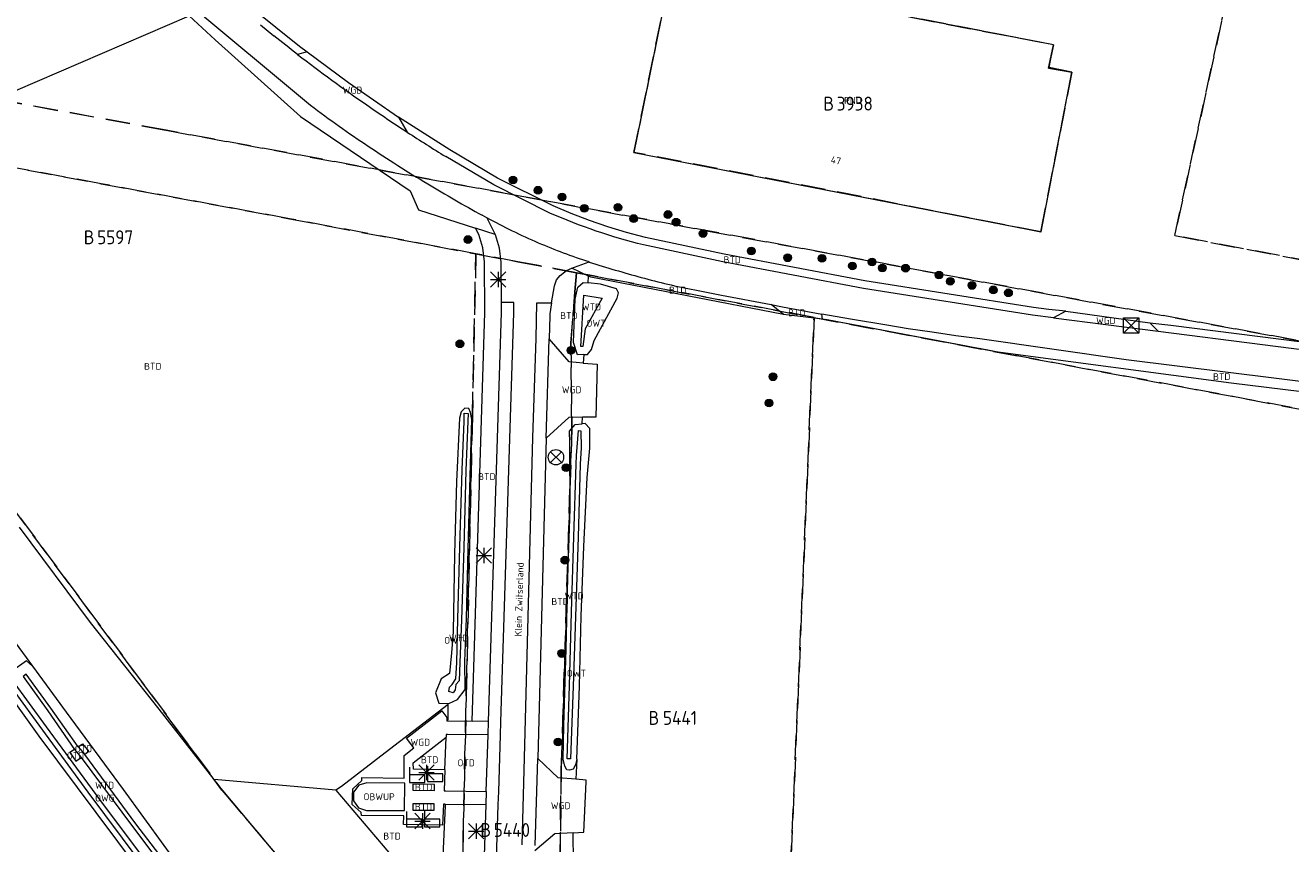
# Model space of a CAD drawing. Header units: metres. Extents: x 207644 to 210135, y 370459 to 373417.
# Tile 207 of 256: x 209027 to 209191, y 372236 to 372342. Entities that reach past the tile are written whole.
import ezdxf
from ezdxf.enums import TextEntityAlignment as Align

# ---------------------------------------------------------------- set-up
doc = ezdxf.new("R2010")
doc.units = ezdxf.units.M
doc.linetypes.add('HIDDEN2', pattern=[4.7625, 3.175, -1.5875])
for name, color, linetype in [('BTD', 7, 'Continuous'), ('GB', 1, 'Continuous'), ('KAD_perceelnummer', 212, 'Continuous'), ('KAD_sectie', 212, 'Continuous'), ('KAD_Vastgesteld_Perceel', 212, 'Continuous'), ('NAR', 7, 'Continuous'), ('OBWUP', 7, 'Continuous'), ('ORL', 7, 'Continuous'), ('OTD', 7, 'Continuous'), ('OWG', 7, 'Continuous'), ('OWT', 7, 'Continuous'), ('PND', 7, 'Continuous'), ('WGD', 7, 'Continuous'), ('WTD', 7, 'Continuous')]:
    doc.layers.add(name, color=color, linetype=linetype)
for name, color, linetype, lineweight in [('GIMGMV', 7, 'Continuous', 25), ('GKL', 52, 'Continuous', 25), ('GMV', 7, 'Continuous', 25), ('Q14_zitbank-NGDW', 3, 'Continuous', 0), ('Q21_lantaarnpaal', 1, 'Continuous', 0), ('Q26_boom', 72, 'Continuous', 0), ('Q28_rioolput', 153, 'Continuous', 0), ('Q30_verkeersbord', 2, 'Continuous', 0)]:
    doc.layers.add(name, color=color, linetype=linetype, lineweight=lineweight)
doc.styles.add('ISO', font='isocpeur.ttf', dxfattribs={"height": 1})
doc.styles.add('ISOCP', font='ISOCP.shx', dxfattribs={"height": 1.8})

# ---------------------------------------------------------------- blocks, each defined once
blk = doc.blocks.new('ACMAP_ANN_TEMPLATE_Vastgesteld_Perceelnummer')
at = {"layer": 'KAD_perceelnummer', "style": 'ISOCP'}
blk.add_attdef('Perceelnummer', text='', height=1.8, dxfattribs=at).set_placement((0, 0), align=Align.MIDDLE)
at = {"layer": 'KAD_sectie', "style": 'ISOCP'}
blk.add_attdef('sectie', text='', height=1.8, dxfattribs=at).set_placement((-2.7, 0), align=Align.MIDDLE_RIGHT)
blk = doc.blocks.new('Q26')
blk.add_hatch(color=256).paths.add_polyline_path([(-0.45, -0.01, 1), (0.55, -0.01, 1)])
blk.add_circle((0.05, -0.01), 0.5)
blk = doc.blocks.new('Q14')
blk.add_lwpolyline([(-0.983, 0.985), (-0.983, -1.014), (1.016, -1.014), (1.016, -0.015), (-0.983, -0.015)])
blk = doc.blocks.new('Q21')
for p, q in [((-1, 1), (0, 0)), ((-1, 0), (0, 0)), ((-1, -1), (0, 0)), ((0, 1), (0, 0)), ((0, 0), (1, 1)), ((0, 0), (1, 0)), ((0, 0), (0, -1)), ((0, 0), (1, -1))]:
    blk.add_line(p, q)
blk = doc.blocks.new('Q30')
for p, q in [((-0.7, 0.7), (0.7, -0.7)), ((0.7, 0.7), (-0.7, -0.7))]:
    blk.add_line(p, q)
blk.add_circle((0, 0), 1)
blk = doc.blocks.new('Q28')
at = {"linetype": 'Continuous'}
for p, q in [((-1, -1), (1, 1)), ((-1, 1), (1, -1))]:
    blk.add_line(p, q, dxfattribs=at)
blk.add_lwpolyline([(1, 1), (1, -1), (-1, -1), (-1, 1)], close=True)

msp = doc.modelspace()

# ---------------------------------------------------------------- linework, layer by layer
at = {"layer": 'GB', "color": 253, "linetype": 'Continuous', "lineweight": 13}
for points in [[(209110.668, 372349.047), (209105.853, 372325.459)], [(209160.371, 372339.437), (209110.668, 372349.047)], [(209159.795, 372336.47), (209160.371, 372339.437)], [(209158.763, 372315.164), (209162.769, 372335.893)], [(209162.769, 372335.893), (209159.795, 372336.47)], [(209105.853, 372325.459), (209158.763, 372315.164)]]:
    msp.add_lwpolyline(points, dxfattribs=at)
at = {"layer": 'GIMGMV', "color": 253, "linetype": 'Continuous', "lineweight": 13}
for points in [[(209071.171, 372243.621), (209070.101, 372243.289)], [(209076.083, 372243.545), (209071.171, 372243.621)], [(209076.042, 372240.004), (209076.083, 372243.545)], [(209069.429, 372242.392), (209069.414, 372241.272)], [(209070.101, 372243.289), (209069.429, 372242.392)], [(209069.414, 372241.272), (209070.06, 372240.356)], [(209070.06, 372240.356), (209071.121, 372239.995)], [(209071.121, 372239.995), (209076.042, 372240.004)]]:
    msp.add_lwpolyline(points, dxfattribs=at)
at = {"layer": 'GKL', "color": 253, "linetype": 'Continuous', "lineweight": 13}
for points in [[(209035.265, 372264.438), (209026.022, 372276.806)], [(209044.166, 372253.166), (209035.265, 372264.438)], [(209051.319, 372244.026), (209044.166, 372253.166)], [(209052.235, 372242.855), (209051.319, 372244.026)], [(209060.295, 372233.248), (209052.235, 372242.855)]]:
    msp.add_lwpolyline(points, dxfattribs=at)
at = {"layer": 'GMV', "color": 253, "linetype": 'Continuous', "lineweight": 13}
for points in [[(209047.772, 372344.976), (209063.841, 372331.588)], [(209056.258, 372344.191), (209062.427, 372339.248)], [(209000.177, 372322.598), (209048.084, 372343.2)], [(209048.084, 372343.2), (209051.466, 372340.081)], [(209057.336, 372342.009), (209059.072, 372340.609)], [(209051.466, 372340.081), (209062.519, 372330.111)], [(209062.427, 372339.248), (209063.422, 372338.508)], [(209063.422, 372338.508), (209062.164, 372338.186)], [(209063.422, 372338.508), (209068.767, 372334.528)], [(209068.767, 372334.528), (209075.272, 372330.037)], [(209062.519, 372330.111), (209076.793, 372320.483)], [(209081.933, 372325.78), (209075.272, 372330.037)], [(209075.272, 372330.037), (209076.409, 372328.09)], [(209088.133, 372322.135), (209081.933, 372325.78)], [(209087.654, 372321.256), (209081.404, 372324.931)], [(209094.953, 372317.594), (209087.654, 372321.256)], [(209095.359, 372318.509), (209088.133, 372322.135)], [(209076.793, 372320.483), (209077.873, 372318.02)], [(209077.873, 372318.02), (209085.273, 372315.629)], [(209097.698, 372317.525), (209095.359, 372318.509)], [(209100.07, 372316.624), (209097.698, 372317.525)], [(209086.444, 372317.129), (209086.144, 372317.294)], [(209086.744, 372316.965), (209086.444, 372317.129)], [(209086.744, 372316.965), (209087.837, 372314.801)], [(209102.472, 372315.805), (209100.07, 372316.624)], [(209104.901, 372315.069), (209102.472, 372315.805)], [(209085.71, 372314.788), (209085.273, 372315.629)], [(209087.837, 372314.801), (209085.273, 372315.629)], [(209086.238, 372313.064), (209085.71, 372314.788)], [(209087.858, 372314.76), (209087.837, 372314.801)], [(209088.386, 372313.036), (209087.858, 372314.76)], [(209107.354, 372314.419), (209104.901, 372315.069)], [(209117.602, 372312.23), (209107.354, 372314.419)], [(209086.445, 372311.256), (209086.238, 372313.064)], [(209088.593, 372311.228), (209088.386, 372313.036)], [(209117.403, 372311.25), (209107.109, 372313.449)], [(209086.499, 372304.696), (209086.445, 372311.256)], [(209088.636, 372305.986), (209088.593, 372311.228)], [(209098.149, 372310.575), (209100.038, 372311.237)], [(209100.038, 372311.237), (209100.063, 372311.229)], [(209135.682, 372307.797), (209117.403, 372311.25)], [(209135.854, 372308.782), (209117.602, 372312.23)], [(209095.792, 372308.923), (209096.293, 372309.468)], [(209096.293, 372309.468), (209097.093, 372310.125)], [(209097.093, 372310.125), (209097.785, 372310.42)], [(209097.785, 372310.42), (209098.149, 372310.575)], [(209099.952, 372309.414), (209097.785, 372310.42)], [(209099.898, 372308.527), (209099.952, 372309.414)], [(209100.255, 372309.273), (209099.952, 372309.414)], [(209125.311, 372304.4), (209100.255, 372309.273)], [(209095.158, 372305.92), (209095.524, 372308.146)], [(209095.524, 372308.146), (209095.792, 372308.923)], [(209098.208, 372306.418), (209098.575, 372307.976)], [(209098.575, 372307.976), (209099.248, 372308.592)], [(209099.248, 372308.592), (209099.898, 372308.527)], [(209101.529, 372308.365), (209099.898, 372308.527)], [(209103.585, 372307.735), (209101.529, 372308.365)], [(209103.849, 372307.246), (209103.585, 372307.735)], [(209113.755, 372307.62), (209117.257, 372306.947)], [(209157.626, 372304.334), (209135.682, 372307.797)], [(209157.766, 372305.324), (209135.854, 372308.782)], [(209090.248, 372305.97), (209088.636, 372305.986)], [(209088.647, 372304.668), (209088.636, 372305.986)], [(209090.259, 372304.628), (209090.248, 372305.97)], [(209093.15, 372301.317), (209093.239, 372305.939)], [(209093.239, 372305.939), (209095.158, 372305.92)], [(209095.158, 372305.92), (209094.926, 372304.513)], [(209098.024, 372300.761), (209098.208, 372306.418)], [(209098.941, 372300.246), (209099.331, 372306.942)], [(209099.331, 372306.942), (209101.741, 372306.516)], [(209101.741, 372306.516), (209099.529, 372302.571)], [(209100.698, 372301.039), (209103.67, 372306.529)], [(209103.67, 372306.529), (209103.849, 372307.246)], [(209117.257, 372306.947), (209123.689, 372305.696)], [(209084.825, 372251.595), (209086.499, 372304.696)], [(209086.973, 372251.567), (209088.647, 372304.668)], [(209088.585, 372251.527), (209090.259, 372304.628)], [(209094.92, 372304.237), (209094.854, 372301.235)], [(209094.926, 372304.513), (209094.92, 372304.237)], [(209125.311, 372304.4), (209123.689, 372305.696)], [(209123.689, 372305.696), (209125.16, 372305.411)], [(209125.16, 372305.411), (209130.279, 372304.464)], [(209130.346, 372303.823), (209125.311, 372304.4)], [(209130.346, 372303.823), (209130.279, 372304.464)], [(209133.988, 372303.808), (209130.279, 372304.464)], [(209160.39, 372303.98), (209157.626, 372304.334)], [(209159.752, 372305.07), (209157.766, 372305.324)], [(209161.993, 372304.832), (209159.752, 372305.07)], [(209161.993, 372304.832), (209160.39, 372303.98)], [(209161.993, 372304.832), (209172.89, 372303.315)], [(209131.03, 372303.694), (209130.346, 372303.823)], [(209132.533, 372303.412), (209131.03, 372303.694)], [(209135.551, 372302.843), (209132.533, 372303.412)], [(209138.706, 372303.014), (209133.988, 372303.808)], [(209142.633, 372301.508), (209135.551, 372302.843)], [(209141.5, 372302.568), (209138.706, 372303.014)], [(209160.39, 372303.98), (209173.964, 372302.246)], [(209172.89, 372303.315), (209173.964, 372302.246)], [(209172.89, 372303.315), (209175.608, 372303.044)], [(209175.608, 372303.044), (209201.233, 372299.769)], [(209092.734, 372288.457), (209093.15, 372301.317)], [(209094.438, 372288.375), (209094.854, 372301.235)], [(209097.435, 372298.258), (209094.854, 372301.235)], [(209099.529, 372302.571), (209099.235, 372300.244)], [(209100.368, 372299.852), (209100.698, 372301.039)], [(209144.594, 372302.105), (209141.5, 372302.568)], [(209149.061, 372300.297), (209142.633, 372301.508)], [(209147.691, 372301.663), (209144.594, 372302.105)], [(209150.791, 372301.241), (209147.691, 372301.663)], [(209169.811, 372298.544), (209150.791, 372301.241)], [(209173.964, 372302.246), (209201.086, 372298.779)], [(209098.529, 372299.171), (209098.024, 372300.761)], [(209099.235, 372300.244), (209098.941, 372300.246)], [(209099.806, 372299.224), (209100.368, 372299.852)], [(209152.854, 372299.582), (209149.061, 372300.297)], [(209183.465, 372295.514), (209152.854, 372299.582)], [(209099.262, 372298.102), (209097.435, 372298.258)], [(209099.329, 372299.204), (209098.529, 372299.171)], [(209099.329, 372299.204), (209099.262, 372298.102)], [(209099.262, 372298.102), (209101.089, 372297.945)], [(209099.329, 372299.204), (209099.806, 372299.224)], [(209101.089, 372297.945), (209100.928, 372291.072)], [(209195.991, 372295.301), (209169.811, 372298.544)], [(209197.23, 372293.828), (209183.465, 372295.514)], [(209083.4, 372291.776), (209083.19, 372290.954)], [(209083.887, 372292.254), (209083.4, 372291.776)], [(209083.803, 372290.539), (209083.818, 372291.599)], [(209083.818, 372291.599), (209084.321, 372291.539)], [(209084.405, 372292.209), (209083.887, 372292.254)], [(209084.321, 372291.539), (209084.26, 372290.557)], [(209084.623, 372291.674), (209084.405, 372292.209)], [(209084.813, 372290.764), (209084.623, 372291.674)], [(209100.928, 372291.072), (209099.164, 372291.063)], [(209083.19, 372290.954), (209082.795, 372282.745)], [(209083.544, 372284.23), (209083.803, 372290.539)], [(209084.26, 372290.557), (209084.036, 372284.15)], [(209084.637, 372284.96), (209084.813, 372290.764)], [(209097.4, 372291.054), (209094.438, 372288.375)], [(209097.409, 372291.054), (209097.4, 372291.054)], [(209099.164, 372291.063), (209097.409, 372291.054)], [(209097.487, 372289.257), (209098.223, 372290.131)], [(209098.223, 372290.131), (209099.152, 372290.237)], [(209099.152, 372290.237), (209099.164, 372291.063)], [(209099.521, 372290.279), (209099.152, 372290.237)], [(209100.142, 372289.605), (209099.521, 372290.279)], [(209100.123, 372287.073), (209100.142, 372289.605)], [(209091.65, 372246.836), (209092.734, 372288.457)], [(209094.438, 372288.375), (209093.354, 372246.754)], [(209097.524, 372287.729), (209097.487, 372289.257)], [(209098.392, 372286.109), (209098.657, 372289.369)], [(209098.657, 372289.369), (209098.981, 372289.327)], [(209098.981, 372289.327), (209099.002, 372287.11)], [(209097.592, 372279.192), (209097.524, 372287.729)], [(209099.002, 372287.11), (209098.87, 372285)], [(209099.767, 372283.248), (209100.123, 372287.073)], [(209084.316, 372273.953), (209084.637, 372284.96)], [(209098.061, 372275.556), (209098.362, 372284.996)], [(209098.362, 372284.996), (209098.392, 372286.109)], [(209098.87, 372285), (209098.596, 372275.502)], [(209083.242, 372274.231), (209083.544, 372284.23)], [(209084.036, 372284.15), (209083.749, 372274.179)], [(209099.335, 372274.272), (209099.767, 372283.248)], [(209082.795, 372282.745), (209082.542, 372273.289)], [(209097.29, 372270.275), (209097.592, 372279.192)], [(209097.746, 372265.772), (209098.061, 372275.556)], [(209098.596, 372275.502), (209097.983, 372256.143)], [(209082.542, 372273.289), (209082.376, 372263.195)], [(209082.976, 372264.85), (209083.242, 372274.231)], [(209083.749, 372274.179), (209083.469, 372264.784)], [(209084.118, 372264.999), (209084.316, 372273.953)], [(209099.023, 372265.229), (209099.335, 372274.272)], [(209097.051, 372260.992), (209097.29, 372270.275)], [(209082.87, 372259.223), (209082.976, 372264.85)], [(209083.469, 372264.784), (209083.256, 372259.214)], [(209083.905, 372259.372), (209084.118, 372264.999)], [(209097.467, 372256.18), (209097.746, 372265.772)], [(209098.788, 372256.15), (209099.023, 372265.229)], [(209082.376, 372263.195), (209082.138, 372260.489)], [(209024.653, 372262.97), (209027.715, 372258.767)], [(209021.014, 372260.121), (209028.552, 372249.682), (209035.927, 372239.733), (209044.257, 372228.636)], [(209041.579, 372233.522), (209034.956, 372242.397), (209027.761, 372252.214), (209021.434, 372260.856)], [(209082.138, 372260.489), (209081.879, 372257.784)], [(209096.746, 372251.048), (209097.051, 372260.992)], [(209027.715, 372258.767), (209026.934, 372259.433), (209024.977, 372258.067), (209025.069, 372256.941), (209029.472, 372250.87), (209036.877, 372240.811), (209044.989, 372230.007), (209046.315, 372228.286), (209047.067, 372228.133), (209049.241, 372229.442), (209049.22, 372229.644)], [(209027.715, 372258.767), (209032.08, 372252.776), (209039.476, 372242.742), (209047.409, 372231.847), (209049.22, 372229.644)], [(209082.733, 372257.127), (209082.87, 372259.223)], [(209083.256, 372259.214), (209083.152, 372256.848)], [(209083.93, 372255.735), (209083.905, 372259.372)], [(209033.641, 372248.295), (209030.105, 372253.299), (209026.87, 372257.723), (209026.49, 372257.403), (209029.685, 372252.935), (209033.149, 372247.946)], [(209080.8, 372257.126), (209080.081, 372255.289)], [(209081.879, 372257.784), (209080.8, 372257.126)], [(209082.246, 372256.382), (209082.733, 372257.127)], [(209083.152, 372256.848), (209082.713, 372256.375)], [(209080.081, 372255.289), (209080.53, 372253.926)], [(209081.812, 372255.466), (209081.894, 372256.023)], [(209082.377, 372255.279), (209081.812, 372255.466)], [(209081.894, 372256.023), (209082.246, 372256.382)], [(209082.626, 372255.682), (209082.377, 372255.279)], [(209082.713, 372256.375), (209082.626, 372255.682)], [(209082.947, 372254.443), (209083.93, 372255.735)], [(209097.17, 372246.722), (209097.467, 372256.18)], [(209097.983, 372256.143), (209097.639, 372246.73)], [(209098.43, 372246.677), (209098.788, 372256.15)], [(209081.733, 372253.769), (209074.093, 372247.926)], [(209080.53, 372253.926), (209081.798, 372253.907)], [(209081.708, 372251.849), (209081.733, 372253.769)], [(209081.798, 372253.907), (209082.947, 372254.443)], [(209076.299, 372249.411), (209080.915, 372252.942)], [(209080.915, 372252.942), (209081.548, 372252.09)], [(209081.548, 372252.09), (209081.564, 372251.631)], [(209081.564, 372251.631), (209081.61, 372251.636)], [(209081.61, 372251.636), (209081.699, 372251.635)], [(209081.699, 372251.635), (209081.708, 372251.849)], [(209081.699, 372251.635), (209084.825, 372251.595)], [(209086.973, 372251.567), (209084.825, 372251.595)], [(209086.916, 372249.839), (209086.973, 372251.567)], [(209088.528, 372249.799), (209088.585, 372251.527)], [(209096.648, 372246.668), (209096.746, 372251.048)], [(209033.641, 372248.295), (209034.231, 372248.66), (209035.012, 372247.656), (209034.504, 372247.275)], [(209077.256, 372248.16), (209076.299, 372249.411)], [(209077.178, 372246.217), (209081.454, 372249.529)], [(209081.298, 372245.302), (209081.454, 372249.529)], [(209081.471, 372249.892), (209081.454, 372249.529)], [(209081.545, 372249.9), (209081.471, 372249.892)], [(209081.629, 372249.899), (209081.545, 372249.9)], [(209086.916, 372249.839), (209081.629, 372249.899)], [(209086.674, 372242.499), (209086.916, 372249.839)], [(209088.286, 372242.459), (209088.528, 372249.799)], [(209033.149, 372247.946), (209032.556, 372247.556), (209033.339, 372246.426), (209034.029, 372246.884)], [(209033.149, 372247.946), (209034.029, 372246.884)], [(209033.641, 372248.295), (209034.504, 372247.275)], [(209034.029, 372246.884), (209040.698, 372237.928), (209047.173, 372229.348), (209047.676, 372229.736), (209041.146, 372238.291), (209034.504, 372247.275)], [(209074.093, 372247.926), (209067.859, 372243.14)], [(209076.011, 372244.218), (209076.024, 372247.143)], [(209076.024, 372247.143), (209077.256, 372248.16)], [(209091.316, 372235.534), (209091.65, 372246.836)], [(209093.02, 372235.452), (209093.354, 372246.754)], [(209096.021, 372244.273), (209093.354, 372246.754)], [(209097.639, 372246.73), (209097.17, 372246.722)], [(209098.43, 372246.677), (209098.278, 372245.947)], [(209098.43, 372246.677), (209098.332, 372244.074)], [(209077.197, 372245.364), (209077.178, 372246.217)], [(209081.298, 372245.302), (209077.197, 372245.364)], [(209081.298, 372245.302), (209081.212, 372242.566)], [(209096.88, 372245.758), (209096.648, 372246.668)], [(209097.135, 372245.298), (209096.88, 372245.758)], [(209097.478, 372245.235), (209097.135, 372245.298)], [(209097.957, 372245.36), (209097.478, 372245.235)], [(209098.278, 372245.947), (209097.957, 372245.36)], [(209067.118, 372242.632), (209051.319, 372244.026)], [(209069.322, 372242.811), (209070.505, 372243.885)], [(209070.491, 372244.279), (209076.011, 372244.218)], [(209070.505, 372243.885), (209070.491, 372244.279)], [(209077.148, 372243.438), (209077.121, 372242.639)], [(209079.952, 372243.399), (209077.148, 372243.438)], [(209079.943, 372242.599), (209079.952, 372243.399)], [(209098.332, 372244.074), (209096.021, 372244.273)], [(209099.671, 372243.958), (209098.332, 372244.074)], [(209099.33, 372237.192), (209099.66, 372243.731)], [(209099.66, 372243.731), (209099.671, 372243.958)], [(209067.859, 372243.14), (209067.118, 372242.632)], [(209067.118, 372242.632), (209072.996, 372235.704)], [(209069.23, 372240.78), (209069.322, 372242.811)], [(209077.121, 372242.639), (209079.943, 372242.599)], [(209081.212, 372242.566), (209081.273, 372242.565)], [(209081.273, 372242.565), (209081.425, 372242.563)], [(209081.425, 372242.563), (209086.674, 372242.499)], [(209086.674, 372242.499), (209086.618, 372240.805)], [(209088.23, 372240.765), (209088.286, 372242.459)], [(209070.405, 372239.752), (209069.23, 372240.78)], [(209077.145, 372240.883), (209077.134, 372240.07)], [(209079.893, 372240.874), (209077.145, 372240.883)], [(209079.901, 372240.041), (209079.893, 372240.874)], [(209081.325, 372240.604), (209080.678, 372226.737)], [(209081.103, 372240.84), (209081.002, 372238.124)], [(209081.209, 372240.843), (209081.103, 372240.84)], [(209081.337, 372240.842), (209081.209, 372240.843)], [(209081.337, 372240.842), (209081.325, 372240.604)], [(209081.337, 372240.842), (209086.618, 372240.805)], [(209086.618, 372240.805), (209086.398, 372234.106)], [(209088, 372233.772), (209088.23, 372240.765)], [(209070.479, 372239.359), (209070.405, 372239.752)], [(209075.945, 372239.334), (209070.479, 372239.359)], [(209075.935, 372238.178), (209075.945, 372239.334)], [(209077.134, 372240.07), (209079.901, 372240.041)], [(209081.002, 372238.124), (209075.935, 372238.178)], [(209095.598, 372236.974), (209093, 372234.784)], [(209097.964, 372237.112), (209095.598, 372236.974)], [(209097.964, 372237.112), (209099.33, 372237.192)], [(209098.02, 372233.295), (209097.964, 372237.112)], [(209072.996, 372235.704), (209080.678, 372226.737)]]:
    msp.add_lwpolyline(points, dxfattribs=at)
for points in [[(209062.164, 372338.186, -0.004175), (209059.072, 372340.609)], [(209062.164, 372338.186, 0.0124863), (209071.142, 372331.63)], [(209063.841, 372331.588, 0.0140079), (209071.321, 372326.283)], [(209071.142, 372331.63, 0.0071673), (209076.409, 372328.09)], [(209076.409, 372328.09, 0.0066183), (209081.404, 372324.931)], [(209071.321, 372326.283, 0.0120087), (209079.068, 372321.374)], [(209079.068, 372321.374, 0.0089895), (209086.144, 372317.294)], [(209107.109, 372313.449, -0.0440005), (209094.953, 372317.594)], [(209093.476, 372313.696, -0.0230672), (209086.744, 372316.965)], [(209100.038, 372311.237, -0.0238839), (209093.476, 372313.696)], [(209100.063, 372311.229, 0.0109749), (209106.807, 372309.229)], [(209106.807, 372309.229, 0.0199998), (209113.755, 372307.62)]]:
    msp.add_lwpolyline(points, format="xyb", dxfattribs=at)
at = {"layer": 'KAD_Vastgesteld_Perceel', "color": 253, "linetype": 'HIDDEN2', "lineweight": 13}
for points in [[(209188.328, 372370.418), (209176.124, 372314.666), (209278.604, 372295.079), (209286.619, 372293.634), (209285.465, 372283.701), (209045.061, 372328.342), (208990.383, 372338.356), (208975.885, 372362.472)], [(208975.885, 372362.472), (208990.383, 372338.356), (208994.803, 372331.232), (208996.313, 372328.839), (208996.64, 372328.32), (208996.998, 372328.712), (209019.031, 372324.561), (209022.546, 372324.005), (209027.101, 372323.16), (209036.621, 372321.393), (209061.125, 372316.845), (209085.323, 372312.294), (209084.863, 372291.188), (209084.863, 372291.188), (209084.107, 372256.513), (209083.033, 372207.276), (209082.614, 372206.899), (209052.328, 372242.669), (209006.297, 372304.748), (209000.24, 372322.565), (208975.303, 372355.855)], [(208990.383, 372338.356), (209045.061, 372328.342), (209285.465, 372283.701), (209313.606, 372278.44), (209484.548, 372247.034)], [(209195.96, 372291.457), (209133.865, 372303.161), (209129.262, 372304.027), (209100.589, 372309.424), (209098.405, 372309.835), (209098.405, 372309.835), (209090.778, 372311.269), (209085.323, 372312.294), (209061.125, 372316.845), (209036.621, 372321.393), (209027.101, 372323.16), (209022.546, 372324.005)], [(209006.297, 372304.748), (209052.328, 372242.669), (209082.614, 372206.899), (209083.033, 372207.276), (209123.26, 372162.676), (209120.804, 372104.837), (209187.36, 372043.923), (209191.459, 372092.033), (209225.332, 372059.761), (209225.332, 372059.761), (209240.463, 372045.346)]]:
    msp.add_lwpolyline(points, dxfattribs=at)
for points in [[(209243.248, 372361.105), (209242.879, 372358.428), (209242.302, 372354.247), (209283.529, 372347.496), (209278.604, 372295.079), (209176.124, 372314.666), (209188.328, 372370.418), (209243.248, 372361.105)], [(209158.742, 372315.168), (209105.853, 372325.459), (209110.063, 372346.082), (209113.15, 372345.452), (209113.758, 372348.431), (209160.378, 372339.451), (209159.743, 372336.41), (209162.775, 372335.895), (209158.742, 372315.168)], [(209105.853, 372325.459), (209158.742, 372315.168), (209162.775, 372335.895), (209159.743, 372336.41), (209160.378, 372339.451), (209113.758, 372348.431), (209113.15, 372345.452), (209110.063, 372346.082), (209105.853, 372325.459)], [(209096.422, 372245.284), (209096.261, 372234.024), (209096.228, 372227.449), (209096.521, 372226.157), (209096.89, 372224.884), (209097.332, 372223.634), (209097.847, 372222.413), (209098.432, 372221.224), (209099.086, 372220.071), (209099.806, 372218.959), (209100.59, 372217.89), (209124.6, 372194.231), (209123.929, 372178.434), (209123.26, 372162.676), (209083.033, 372207.276), (209084.107, 372256.513), (209084.863, 372291.188), (209085.323, 372312.294), (209090.778, 372311.269), (209098.405, 372309.835), (209098.2, 372307.349), (209097.651, 372300.691), (209097.793, 372289.618), (209096.422, 372245.284)], [(209124.6, 372194.231), (209100.59, 372217.89), (209099.806, 372218.959), (209099.086, 372220.071), (209098.432, 372221.224), (209097.847, 372222.413), (209097.332, 372223.634), (209096.89, 372224.884), (209096.521, 372226.157), (209096.228, 372227.449), (209096.261, 372234.024), (209096.422, 372245.284), (209097.793, 372289.618), (209097.651, 372300.691), (209098.2, 372307.349), (209098.405, 372309.835), (209100.589, 372309.424), (209129.262, 372304.027), (209124.6, 372194.231)], [(209186.546, 372133.192), (209124.6, 372194.231), (209129.262, 372304.027), (209133.865, 372303.161), (209195.96, 372291.457), (209208.252, 372289.15), (209205.843, 372260.859), (209194.338, 372125.82), (209194.314, 372125.537), (209186.546, 372133.192)]]:
    msp.add_lwpolyline(points, close=True, dxfattribs=at)

# ---------------------------------------------------------------- block references
ref = msp.add_blockref('ACMAP_ANN_TEMPLATE_Vastgesteld_Perceelnummer', (209134.563, 372331.8), dxfattribs=at)
ref.add_attrib('Perceelnummer', '3938', dxfattribs={"layer": 'KAD_perceelnummer', "lineweight": 13, "height": 1.8, "style": 'ISOCP'}).set_placement((209134.563, 372331.8), align=Align.MIDDLE)
ref.add_attrib('sectie', 'B', dxfattribs={"layer": 'KAD_sectie', "lineweight": 13, "height": 1.8, "style": 'ISOCP'}).set_placement((209131.863, 372331.8), align=Align.MIDDLE_RIGHT)
ref = msp.add_blockref('ACMAP_ANN_TEMPLATE_Vastgesteld_Perceelnummer', (209038.457, 372314.44), dxfattribs=at)
ref.add_attrib('Perceelnummer', '5597', dxfattribs={"layer": 'KAD_perceelnummer', "lineweight": 13, "height": 1.8, "style": 'ISOCP'}).set_placement((209038.457, 372314.44), align=Align.MIDDLE)
ref.add_attrib('sectie', 'B', dxfattribs={"layer": 'KAD_sectie', "lineweight": 13, "height": 1.8, "style": 'ISOCP'}).set_placement((209035.757, 372314.44), align=Align.MIDDLE_RIGHT)
ref = msp.add_blockref('ACMAP_ANN_TEMPLATE_Vastgesteld_Perceelnummer', (209111.843, 372252.033), dxfattribs=at)
ref.add_attrib('Perceelnummer', '5441', dxfattribs={"layer": 'KAD_perceelnummer', "lineweight": 13, "height": 1.8, "style": 'ISOCP'}).set_placement((209111.843, 372252.033), align=Align.MIDDLE)
ref.add_attrib('sectie', 'B', dxfattribs={"layer": 'KAD_sectie', "lineweight": 13, "height": 1.8, "style": 'ISOCP'}).set_placement((209109.143, 372252.033), align=Align.MIDDLE_RIGHT)
ref = msp.add_blockref('ACMAP_ANN_TEMPLATE_Vastgesteld_Perceelnummer', (209090.001, 372237.485), dxfattribs=at)
ref.add_attrib('Perceelnummer', '5440', dxfattribs={"layer": 'KAD_perceelnummer', "lineweight": 13, "height": 1.8, "style": 'ISOCP'}).set_placement((209090.001, 372237.485), align=Align.MIDDLE)
ref.add_attrib('sectie', 'B', dxfattribs={"layer": 'KAD_sectie', "lineweight": 13, "height": 1.8, "style": 'ISOCP'}).set_placement((209087.301, 372237.485), align=Align.MIDDLE_RIGHT)
at = {"layer": 'Q14_zitbank-NGDW', "color": 253}
for p in [(209077.681, 372244.668), (209079.999, 372244.793), (209077.31, 372238.887), (209079.626, 372238.918)]:
    msp.add_blockref('Q14', p, dxfattribs=at)
at = {"layer": 'Q21_lantaarnpaal', "color": 253}
for p in [(209088.203, 372308.952), (209086.368, 372273.138), (209078.897, 372244.959), (209078.395, 372238.643), (209085.345, 372237.336)]:
    msp.add_blockref('Q21', p, dxfattribs=at)
at = {"layer": 'Q26_boom', "color": 253}
for p in [(209090.102, 372321.876), (209093.347, 372320.567), (209096.478, 372319.692), (209099.351, 372318.204), (209103.725, 372318.333), (209105.771, 372316.885), (209110.223, 372317.408), (209111.294, 372316.409), (209084.237, 372314.159), (209114.799, 372314.948), (209121.053, 372312.672), (209125.79, 372311.788), (209130.241, 372311.727), (209134.198, 372310.733), (209136.755, 372311.242), (209138.082, 372310.45), (209141.099, 372310.437), (209145.448, 372309.544), (209146.912, 372308.745), (209149.74, 372308.194), (209152.502, 372307.623), (209154.477, 372307.243), (209083.192, 372300.622), (209097.624, 372299.774), (209123.878, 372296.336), (209123.363, 372292.945), (209096.998, 372284.532), (209096.836, 372272.526), (209096.405, 372260.407), (209095.959, 372248.922)]:
    msp.add_blockref('Q26', p, dxfattribs=at)
at = {"layer": 'Q28_rioolput', "color": 253}
msp.add_blockref('Q28', (209170.465, 372302.979), dxfattribs=at)
at = {"layer": 'Q30_verkeersbord', "color": 253}
msp.add_blockref('Q30', (209095.728, 372285.883), dxfattribs=at)

# ---------------------------------------------------------------- texts
at = {"layer": 'BTD', "color": 253, "linetype": 'Continuous', "lineweight": 13, "style": 'ISO'}
for p in [(209118.633, 372311.527), (209111.548, 372307.574), (209097.403, 372304.276), (209127.018, 372304.636), (209043.338, 372297.687), (209182.23, 372296.342), (209086.736, 372283.364), (209096.259, 372267.138), (209079.316, 372246.603), (209078.537, 372243.019), (209078.518, 372240.467), (209074.426, 372236.688)]:
    msp.add_text('BTD', height=0.9, dxfattribs=at).set_placement(p, align=Align.MIDDLE_CENTER)
at = {"layer": 'NAR', "color": 253, "linetype": 'Continuous', "lineweight": 13, "style": 'ISO'}
msp.add_text('47', height=0.9, rotation=349, dxfattribs=at).set_placement((209132.103, 372324.426), align=Align.MIDDLE_CENTER)
at = {"layer": 'OBWUP', "color": 253, "linetype": 'Continuous', "lineweight": 13, "style": 'ISO'}
msp.add_text('OBWUP', height=0.9, dxfattribs=at).set_placement((209072.749, 372241.798), align=Align.MIDDLE_CENTER)
at = {"layer": 'ORL', "color": 253, "linetype": 'Continuous', "lineweight": 13, "style": 'ISO'}
msp.add_text('Klein Zwitserland', height=0.9, rotation=88.4, dxfattribs=at).set_placement((209090.943, 372267.417), align=Align.MIDDLE_CENTER)
at = {"layer": 'OTD', "color": 253, "linetype": 'Continuous', "lineweight": 13, "style": 'ISO'}
for p in [(209034.327, 372248.011), (209033.293, 372247.132), (209084.064, 372246.201)]:
    msp.add_text('OTD', height=0.9, dxfattribs=at).set_placement(p, align=Align.MIDDLE_CENTER)
at = {"layer": 'OWG', "color": 253, "linetype": 'Continuous', "lineweight": 13, "style": 'ISO'}
msp.add_text('OWG', height=0.9, dxfattribs=at).set_placement((209037.109, 372241.625), align=Align.MIDDLE_CENTER)
at = {"layer": 'OWT', "color": 253, "linetype": 'Continuous', "lineweight": 13, "style": 'ISO'}
for p in [(209100.937, 372303.281), (209082.447, 372262.101), (209098.395, 372257.832)]:
    msp.add_text('OWT', height=0.9, dxfattribs=at).set_placement(p, align=Align.MIDDLE_CENTER)
at = {"layer": 'PND', "color": 253, "linetype": 'Continuous', "lineweight": 13, "style": 'ISO'}
msp.add_text('PND', height=0.9, dxfattribs=at).set_placement((209134.311, 372332.199), align=Align.MIDDLE_CENTER)
at = {"layer": 'WGD', "color": 253, "linetype": 'Continuous', "lineweight": 13, "style": 'ISO'}
for p in [(209069.287, 372333.554), (209167.177, 372303.612), (209097.764, 372294.643), (209078.102, 372248.87), (209096.336, 372240.632)]:
    msp.add_text('WGD', height=0.9, dxfattribs=at).set_placement(p, align=Align.MIDDLE_CENTER)
at = {"layer": 'WTD', "color": 253, "linetype": 'Continuous', "lineweight": 13, "style": 'ISO'}
for p in [(209100.341, 372305.391), (209098.086, 372267.868), (209083.067, 372262.408), (209037.083, 372243.285)]:
    msp.add_text('WTD', height=0.9, dxfattribs=at).set_placement(p, align=Align.MIDDLE_CENTER)

doc.saveas('drawing.dxf')
